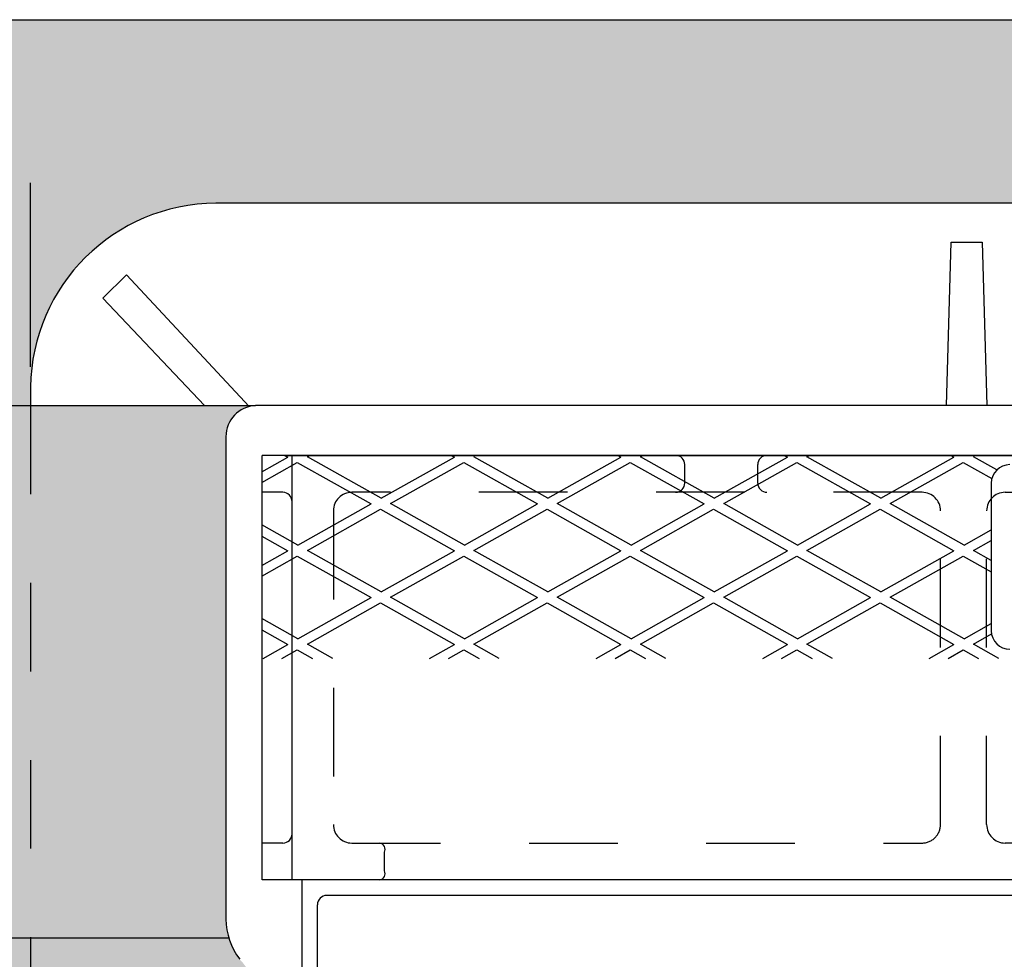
# Model space of a CAD drawing. Header units: feet. Extents: x 6 to 192, y 3 to 30.
# Tile 15 of 30: x 49.01 to 50.12, y 21.69 to 22.75. Entities that reach past the tile are written whole.
import ezdxf

# ---------------------------------------------------------------- set-up
doc = ezdxf.new("R2010")
doc.units = ezdxf.units.FT
doc.header["$MEASUREMENT"] = 0
doc.linetypes.add('F', pattern=[0.15000000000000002, 0.1, -0.05])
doc.linetypes.add('HIDDEN', pattern=[0.375, 0.25, -0.125])
for name, color, linetype in [('D-HATCH-SOLID', 255, 'Continuous'), ('D-TEXT', 9, 'Continuous'), ('DETAIL', 50, 'Continuous'), ('P-HATCH', 247, 'Continuous')]:
    doc.layers.add(name, color=color, linetype=linetype)
doc.styles.get("Standard").update_dxf_attribs({"font": 'ARIAL_0.TTF'})
doc.dimstyles.get("Standard").update_dxf_attribs({"dimtxt": 0.18, "dimasz": 0.18, "dimexe": 0.18, "dimexo": 0.0625, "dimgap": 0.09, "dimtad": 0, "dimtih": 1, "dimtoh": 1, "dimdec": 4, "dimzin": 0, "dimdsep": 46, "dimtxsty": 'Standard', "dimcen": 0.09, "dimadec": 0, "dimazin": 0, "dimtfac": 1, "dimtdec": 4, "dimtofl": 0, "dimtmove": 0, "dimatfit": 3, "dimfxl": 1, "dimtolj": 1, "dimtzin": 0, "dimarcsym": 0})

# ---------------------------------------------------------------- blocks, each defined once
blk = doc.blocks.new('*D23')
at = {"layer": 'D-TEXT', "color": 0, "lineweight": -2, "transparency": 16777216}
for p, q in [((45.81375255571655, 22.36175345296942), (45.81375255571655, 22.569457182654)), ((49.02122329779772, 22.36175345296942), (49.02122329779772, 22.569457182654)), ((45.93975255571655, 22.443457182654), (48.89522329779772, 22.443457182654))]:
    blk.add_line(p, q, dxfattribs=at)
at = {"layer": 'D-TEXT', "color": 0, "transparency": 16777216}
for points in [[(45.93975255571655, 22.464457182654), (45.93975255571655, 22.422457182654), (45.81375255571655, 22.443457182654)], [(48.89522329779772, 22.464457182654), (48.89522329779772, 22.422457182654), (49.02122329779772, 22.443457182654)]]:
    blk.add_solid(points, dxfattribs=at)
at = {"layer": 'Defpoints', "color": 0, "transparency": 16777216}
for p in [(49.02122329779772, 22.443457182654), (45.81375255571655, 22.31800345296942), (49.02122329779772, 22.31800345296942)]:
    blk.add_point(p, dxfattribs=at)
at = {"layer": 'D-TEXT', "color": 0, "transparency": 16777216, "insert": (47.39155200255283, 22.57083235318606), "char_height": 0.126, "attachment_point": 5}
blk.add_mtext('\\A1;3\'-0"', dxfattribs=at)

msp = doc.modelspace()

# ---------------------------------------------------------------- hatches: boundary and pattern name
at = {"layer": 'D-HATCH-SOLID'}
h = msp.add_hatch(color=256, dxfattribs=at)
h.dxf.hatch_style = 1
edge = h.paths.add_edge_path()
edge.add_arc((49.21868390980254, 21.65435687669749), 0.0546630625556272, 1.360219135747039, 45.13589499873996)
edge.add_arc((49.31826719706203, 21.73932216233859), 0.0765514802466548, 180.6400256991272, 217.141893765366, ccw=False)
edge.add_line((49.24172049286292, 21.73846705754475), (49.24172049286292, 22.28288354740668))
edge.add_arc((49.27688623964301, 22.28288354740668), 0.0351657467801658, 104.43760285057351, 180.0000000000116, ccw=False)
edge.add_line((49.26811852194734, 22.31693875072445), (49.2671240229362, 22.31800345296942))
edge.add_line((49.2671240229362, 22.31800345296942), (45.81372800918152, 22.31800345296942))
edge.add_line((45.81372800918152, 22.31800345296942), (45.81372800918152, 20.19198002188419))
edge.add_line((45.81372800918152, 20.19198002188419), (49.29924749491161, 20.19198002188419))
edge.add_arc((49.30599266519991, 20.22395458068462), 0.0326782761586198, 181.8579664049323, 258.087863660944, ccw=False)
edge.add_line((49.27333156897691, 20.22289508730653), (49.27333156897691, 21.65565447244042))
at = {"layer": 'P-HATCH'}
h = msp.add_hatch(dxfattribs=at)
h.set_pattern_fill('AR-CONC', color=256, scale=0.025)
h.set_pattern_definition([(49.99999999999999, (0, 0), (0.1793150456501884, -0.01568803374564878), [0.01875, -0.20625]), (355, (0, 0), (-0.03468783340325, 0.188048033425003), [0.015, -0.165]), (100.45144446, (0.01494292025, -0.001307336), (0.144627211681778, 0.1723599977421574), [0.015935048, -0.175285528]), (46.18420000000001, (0, 0.05), (0.2668103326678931, -0.04137982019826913), [0.028125, -0.309375]), (96.63563549, (0.02223418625, 0.04655167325), (0.2336654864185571, 0.2435296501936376), [0.0239025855, -0.26292844]), (351.1841639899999, (0, 0.05), (0.2336654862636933, 0.2435296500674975), [0.0225, -0.24750000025]), (21, (0.025, 0.03750000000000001), (0.1492267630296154, -0.1006547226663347), [0.01875, -0.20625]), (326.0000000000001, (0.025, 0.03750000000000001), (0.06082883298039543, 0.1812875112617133), [0.015, -0.165]), (71.45144474, (0.0374355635, 0.0291121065), (0.2100555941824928, 0.08063278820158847), [0.0159350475, -0.175285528]), (37.50000000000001, (0, 0), (0.003039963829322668, 0.08322346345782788), [0, -0.163, 0, -0.1675, 0, -0.165625]), (7.499999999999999, (0, 0), (0.06576738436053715, 0.09860292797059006), [0, -0.0955, 0, -0.15925, 0, -0.063125]), (327.5, (-0.05575, 0), (0.1334556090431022, -0.005638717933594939), [0, -0.0625, 0, -0.195, 0, -0.25875]), (317.5, (-0.08075, 0), (0.1457965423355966, 0.02502624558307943), [0, -0.08125, 0, -0.1295, 0, -0.18375])])
edge = h.paths.add_edge_path()
edge.add_line((55.89454889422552, 22.7535095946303), (51.89474936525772, 22.7535095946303))
edge.add_line((51.89474936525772, 22.7535095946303), (48.81372800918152, 22.7535095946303))
edge.add_line((48.81372800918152, 22.7535095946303), (48.81372800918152, 22.31800345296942))
edge.add_line((48.81372800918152, 22.31800345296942), (49.02122329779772, 22.31800345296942))
edge.add_line((49.02122329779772, 22.31800345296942), (49.02122329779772, 22.3336438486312))
edge.add_arc((49.23122293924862, 22.33629582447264), 0.2100163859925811, 90.23903494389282, 180.7235200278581, ccw=False)
edge.add_line((49.23034676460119, 22.54631038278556), (52.35413845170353, 22.54631038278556))
edge.add_line((52.35413845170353, 22.54631038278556), (55.47617778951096, 22.54631038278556))
edge.add_arc((55.47705396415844, 22.33629582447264), 0.2100163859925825, 0.7235200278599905, 90.23903494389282, ccw=False)
edge.add_line((55.68705360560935, 22.33894780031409), (55.68705360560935, 22.31800345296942))
edge.add_line((55.68705360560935, 22.31800345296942), (55.89454889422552, 22.31800345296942))
edge.add_line((55.89454889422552, 22.31800345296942), (55.89454889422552, 22.7535095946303))

# ---------------------------------------------------------------- linework, layer by layer
at = {"layer": 'DETAIL', "linetype": 'Continuous'}
for points in [[(48.81372800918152, 22.7535095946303), (52.35413845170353, 22.7535095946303)], [(45.81372800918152, 22.31800345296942), (49.27509125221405, 22.31800345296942)], [(45.81372800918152, 21.71739300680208), (49.24493676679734, 21.71739300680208)]]:
    msp.add_lwpolyline(points, dxfattribs=at)
at = {"layer": 'P-HATCH', "linetype": 'Continuous'}
for p, q in [((50.81373501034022, 22.31800345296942), (49.27509125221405, 22.31800345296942)), ((49.24172049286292, 22.28288354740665), (49.24172049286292, 21.73846705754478))]:
    msp.add_line(p, q, dxfattribs=at)
at = {"layer": 'P-HATCH'}
for p, q in [((49.28206092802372, 22.24320686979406), (49.31156303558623, 22.25980180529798)), ((52.35413845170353, 22.26180949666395), (49.28248501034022, 22.26180949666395)), ((49.28248501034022, 21.78264282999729), (49.28248501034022, 22.26180949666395)), ((49.30799380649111, 22.26180949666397), (49.31156303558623, 22.25980180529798)), ((49.31633917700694, 21.7826428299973), (49.31633917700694, 22.26180949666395)), ((49.33364869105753, 22.26027345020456), (49.33637944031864, 22.26180949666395)), ((49.41698202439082, 22.21339845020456), (49.33364869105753, 22.26027345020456)), ((49.41698202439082, 22.21339845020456), (49.4994768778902, 22.25980180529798)), ((49.49590764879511, 22.26180949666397), (49.4994768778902, 22.25980180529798)), ((49.60489586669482, 22.21339845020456), (49.52156253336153, 22.26027345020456)), ((49.60489586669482, 22.21339845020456), (49.6873907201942, 22.25980180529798)), ((49.68382149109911, 22.26180949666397), (49.6873907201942, 22.25980180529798)), ((49.70947637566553, 22.26027345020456), (49.71220712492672, 22.26180949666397)), ((49.79280970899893, 22.21339845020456), (49.70947637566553, 22.26027345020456)), ((49.79280970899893, 22.21339845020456), (49.87530456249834, 22.25980180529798)), ((49.87173533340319, 22.26180949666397), (49.87530456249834, 22.25980180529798)), ((49.89739021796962, 22.26027345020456), (49.90012096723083, 22.26180949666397)), ((49.98072355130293, 22.21339845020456), (49.89739021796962, 22.26027345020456)), ((49.98072355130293, 22.21339845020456), (50.06321840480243, 22.25980180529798)), ((50.05964917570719, 22.26180949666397), (50.06321840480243, 22.25980180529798)), ((50.11168112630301, 22.245436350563), (50.08530406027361, 22.26027345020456)), ((49.28206092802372, 22.23125533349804), (49.32218662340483, 22.25382603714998)), ((49.32218662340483, 22.25382603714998), (49.4055199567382, 22.20695103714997)), ((49.42760561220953, 22.20742268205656), (49.51010046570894, 22.25382603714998)), ((49.51010046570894, 22.25382603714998), (49.59343379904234, 22.20695103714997)), ((49.61551945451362, 22.20742268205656), (49.69801430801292, 22.25382603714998)), ((49.69801430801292, 22.25382603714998), (49.7813476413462, 22.20695103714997)), ((49.75958778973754, 22.23055949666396), (49.75958778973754, 22.25139282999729)), ((49.80343329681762, 22.20742268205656), (49.88592815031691, 22.25382603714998)), ((49.84184056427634, 22.23055949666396), (49.84184056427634, 22.25139282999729)), ((49.88592815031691, 22.25382603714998), (49.96926148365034, 22.20695103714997)), ((49.99134713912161, 22.20742268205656), (50.07384199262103, 22.25382603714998)), ((50.07384199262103, 22.25382603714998), (50.10605506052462, 22.23570618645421)), ((50.10540167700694, 22.23052956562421), (50.10540167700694, 22.06386289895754)), ((49.30592251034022, 22.22014282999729), (49.28248501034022, 22.22014282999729)), ((49.32302510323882, 22.16054768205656), (49.4055199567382, 22.20695103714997)), ((49.33364869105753, 22.15457191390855), (49.41614354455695, 22.20097526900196)), ((49.41614354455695, 22.20097526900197), (49.4994768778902, 22.15410026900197)), ((49.51093894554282, 22.16054768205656), (49.42760561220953, 22.20742268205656)), ((49.51093894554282, 22.16054768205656), (49.59343379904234, 22.20695103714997)), ((49.52156253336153, 22.15457191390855), (49.60405738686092, 22.20097526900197)), ((49.60405738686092, 22.20097526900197), (49.6873907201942, 22.15410026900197)), ((49.69885278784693, 22.16054768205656), (49.61551945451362, 22.20742268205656)), ((49.69885278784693, 22.16054768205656), (49.7813476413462, 22.20695103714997)), ((49.70947637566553, 22.15457191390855), (49.79197122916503, 22.20097526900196)), ((49.79197122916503, 22.20097526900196), (49.87530456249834, 22.15410026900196)), ((49.88676663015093, 22.16054768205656), (49.80343329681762, 22.20742268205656)), ((49.88676663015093, 22.16054768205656), (49.96926148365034, 22.20695103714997)), ((49.89739021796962, 22.15457191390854), (49.97988507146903, 22.20097526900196)), ((49.97988507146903, 22.20097526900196), (50.06321840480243, 22.15410026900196)), ((50.07468047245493, 22.16054768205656), (49.99134713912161, 22.20742268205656)), ((49.32302510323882, 22.16054768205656), (49.28206092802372, 22.18359003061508)), ((49.28206092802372, 22.17069520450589), (49.31156303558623, 22.15410026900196)), ((50.07468047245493, 22.16054768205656), (50.10540167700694, 22.17782835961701)), ((50.08530406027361, 22.15457191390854), (50.10540167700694, 22.165876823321)), ((49.28206092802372, 22.13750533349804), (49.31156303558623, 22.15410026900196)), ((49.28206092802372, 22.12555379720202), (49.32218662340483, 22.14812450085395)), ((49.32218662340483, 22.14812450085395), (49.4055199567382, 22.10124950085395)), ((49.41698202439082, 22.10769691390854), (49.33364869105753, 22.15457191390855)), ((49.41698202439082, 22.10769691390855), (49.4994768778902, 22.15410026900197)), ((49.42760561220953, 22.10172114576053), (49.51010046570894, 22.14812450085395)), ((49.51010046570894, 22.14812450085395), (49.59343379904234, 22.10124950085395)), ((49.60489586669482, 22.10769691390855), (49.52156253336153, 22.15457191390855)), ((49.60489586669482, 22.10769691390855), (49.6873907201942, 22.15410026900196)), ((49.61551945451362, 22.10172114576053), (49.69801430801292, 22.14812450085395)), ((49.69801430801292, 22.14812450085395), (49.7813476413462, 22.10124950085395)), ((49.79280970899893, 22.10769691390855), (49.70947637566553, 22.15457191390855)), ((49.79280970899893, 22.10769691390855), (49.87530456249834, 22.15410026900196)), ((49.80343329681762, 22.10172114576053), (49.88592815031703, 22.14812450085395)), ((49.88592815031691, 22.14812450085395), (49.96926148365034, 22.10124950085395)), ((49.98072355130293, 22.10769691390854), (49.89739021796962, 22.15457191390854)), ((49.98072355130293, 22.10769691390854), (50.06321840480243, 22.15410026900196)), ((49.99134713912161, 22.10172114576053), (50.07384199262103, 22.14812450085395)), ((50.07384199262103, 22.14812450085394), (50.10540167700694, 22.13037217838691)), ((50.10540167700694, 22.1432670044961), (50.08530406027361, 22.15457191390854)), ((49.32302510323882, 22.05484614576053), (49.4055199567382, 22.10124950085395)), ((49.51093894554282, 22.05484614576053), (49.42760561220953, 22.10172114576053)), ((49.51093894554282, 22.05484614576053), (49.59343379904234, 22.10124950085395)), ((49.69885278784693, 22.05484614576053), (49.61551945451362, 22.10172114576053)), ((49.69885278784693, 22.05484614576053), (49.7813476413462, 22.10124950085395)), ((49.88676663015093, 22.05484614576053), (49.80343329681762, 22.10172114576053)), ((49.88676663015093, 22.05484614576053), (49.96926148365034, 22.10124950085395)), ((50.07468047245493, 22.05484614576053), (49.99134713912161, 22.10172114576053)), ((49.33364869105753, 22.04887037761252), (49.41614354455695, 22.09527373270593)), ((49.41614354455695, 22.09527373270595), (49.4994768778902, 22.04839873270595)), ((49.52156253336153, 22.04887037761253), (49.60405738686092, 22.09527373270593)), ((49.60405738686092, 22.09527373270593), (49.6873907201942, 22.04839873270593)), ((49.70947637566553, 22.04887037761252), (49.79197122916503, 22.09527373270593)), ((49.79197122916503, 22.09527373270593), (49.87530456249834, 22.04839873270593)), ((49.89739021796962, 22.04887037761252), (49.97988507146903, 22.09527373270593)), ((49.97988507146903, 22.09527373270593), (50.06321840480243, 22.04839873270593)), ((49.32302510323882, 22.05484614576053), (49.28206092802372, 22.07788849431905)), ((50.07468047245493, 22.05484614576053), (50.10540167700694, 22.07212682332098)), ((49.28206092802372, 22.06499366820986), (49.31156303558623, 22.04839873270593)), ((50.08530406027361, 22.04887037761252), (50.10570106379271, 22.060343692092)), ((49.28371106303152, 22.03273199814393), (49.31156303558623, 22.04839873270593)), ((49.36233914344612, 22.03273199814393), (49.33364869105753, 22.04887037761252)), ((49.47162490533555, 22.03273199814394), (49.4994768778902, 22.04839873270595)), ((49.55025298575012, 22.03273199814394), (49.52156253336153, 22.04887037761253)), ((49.65953874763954, 22.03273199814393), (49.6873907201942, 22.04839873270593)), ((49.73816682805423, 22.03273199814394), (49.70947637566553, 22.04887037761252)), ((49.8474525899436, 22.03273199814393), (49.87530456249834, 22.04839873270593)), ((49.92608067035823, 22.03273199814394), (49.89739021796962, 22.04887037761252)), ((50.0353664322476, 22.03273199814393), (50.06321840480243, 22.04839873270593)), ((50.11399451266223, 22.03273199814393), (50.08530406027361, 22.04887037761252)), ((49.30495823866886, 22.03273199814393), (49.32218662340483, 22.04242296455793)), ((49.32218662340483, 22.04242296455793), (49.33941500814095, 22.03273199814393)), ((49.49287208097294, 22.03273199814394), (49.51010046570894, 22.04242296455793)), ((49.51010046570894, 22.04242296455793), (49.52732885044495, 22.03273199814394)), ((49.68078592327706, 22.03273199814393), (49.69801430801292, 22.04242296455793)), ((49.69801430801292, 22.04242296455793), (49.71524269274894, 22.03273199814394)), ((49.86869976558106, 22.03273199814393), (49.88592815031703, 22.04242296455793)), ((49.88592815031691, 22.04242296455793), (49.90315653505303, 22.03273199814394)), ((50.056613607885, 22.03273199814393), (50.07384199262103, 22.04242296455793)), ((50.07384199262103, 22.04242296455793), (50.09107037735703, 22.03273199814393)), ((49.30592251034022, 21.82430949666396), (49.28248501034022, 21.82430949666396)), ((49.42050584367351, 21.79305949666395), (49.42050584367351, 21.81389282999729)), ((52.35413845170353, 21.78264282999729), (49.28248501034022, 21.78264282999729)), ((52.27206834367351, 21.76518075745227), (49.35540167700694, 21.76518075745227)), ((49.34498501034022, 20.29643075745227), (49.34498501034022, 21.7547640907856))]:
    msp.add_line(p, q, dxfattribs=at)
at = {"layer": 'P-HATCH', "linetype": 'Continuous'}
for points in [[(52.35413845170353, 22.28288354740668), (52.35413845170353, 22.54631038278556), (49.23034676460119, 22.54631038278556, 0.4093015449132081), (49.02122329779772, 22.33894780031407), (49.02122329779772, 22.31800345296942)], [(50.81373501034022, 20.25977467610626), (49.33831340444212, 20.25977467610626, -0.3619386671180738), (49.32777637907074, 20.26855201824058), (49.32777637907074, 21.78264282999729)]]:
    msp.add_lwpolyline(points, format="xyb", dxfattribs=at)
for points in [[(50.05483112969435, 22.31800345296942), (50.06009964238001, 22.50240139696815), (50.09521954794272, 22.50240139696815), (50.10048806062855, 22.31800345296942)], [(49.12933258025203, 22.46552180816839), (49.10299001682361, 22.43917924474), (49.21751016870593, 22.31800345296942)], [(49.26811852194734, 22.31693875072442), (49.12933258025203, 22.46552180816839)], [(49.31064541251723, 22.26180949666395), (50.81373501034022, 22.26180949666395)]]:
    msp.add_lwpolyline(points, dxfattribs=at)
at = {"layer": 'P-HATCH', "linetype": 'HIDDEN', "ltscale": 0.1}
msp.add_lwpolyline([(49.02122329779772, 22.31800345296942), (49.02122329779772, 20.19198002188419)], dxfattribs=at)
msp.add_lwpolyline([(49.02122329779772, 22.31800345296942), (49.02122329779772, 20.19198002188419)], dxfattribs=at)
at = {"layer": 'P-HATCH', "linetype": 'F'}
for points in [[(49.36297743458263, 22.19930949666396), (49.36297743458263, 21.84514282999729, 0.4142135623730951), (49.38381076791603, 21.82430949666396), (50.02727667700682, 21.82430949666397, 0.4142135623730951), (50.04811001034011, 21.8451428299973), (50.04811001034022, 22.19930949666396, 0.4142135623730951), (50.02727667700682, 22.22014282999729), (49.38381076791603, 22.22014282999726, 0.4142135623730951)], [(50.78769334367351, 22.19930949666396), (50.78769334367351, 21.8451428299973, -0.4142135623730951), (50.76686001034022, 21.82430949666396), (50.12102667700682, 21.82430949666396, -0.4142135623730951), (50.10019334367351, 21.84514282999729), (50.10019334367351, 22.19930949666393, -0.4142135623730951), (50.12102667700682, 22.22014282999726), (50.76686001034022, 22.22014282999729, -0.4142135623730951)]]:
    msp.add_lwpolyline(points, format="xyb", close=True, dxfattribs=at)
at = {"layer": 'P-HATCH', "linetype": 'Continuous'}
for centre, radius, start, end in [((49.27688623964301, 22.28288354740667), 0.0351657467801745, 92.92585613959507, 180.0000000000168), ((49.31826719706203, 21.73932216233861), 0.0765514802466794, 180.6400256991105, 217.1418937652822)]:
    msp.add_arc(centre, radius, start, end, dxfattribs=at)
at = {"layer": 'P-HATCH'}
for centre, radius, start, end in [((49.74917112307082, 22.25139282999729), 0.0104166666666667, 0, 90), ((49.85225723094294, 22.25139282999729), 0.0104166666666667, 90, 180), ((50.12623501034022, 22.23052956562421), 0.0208333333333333, 90, 180), ((49.74917112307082, 22.23055949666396), 0.0104166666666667, 270, 0), ((49.85225723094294, 22.23055949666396), 0.0104166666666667, 180, 270), ((49.30592251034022, 22.20972616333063), 0.0104166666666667, 0, 90), ((50.12623501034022, 22.06386289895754), 0.0208333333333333, 180, 270), ((49.30592251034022, 21.83472616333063), 0.0104166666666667, 270, 0), ((49.41411890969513, 21.81718568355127), 0.0071858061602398, 332.7261371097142, 82.46845462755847), ((49.41411890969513, 21.78976664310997), 0.00718580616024, 277.5315453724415, 27.27386289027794), ((49.35540167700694, 21.7547640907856), 0.0104166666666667, 90, 180)]:
    msp.add_arc(centre, radius, start, end, dxfattribs=at)

# ---------------------------------------------------------------- dimensions: what is measured, and where the dimension line sits
at = {"layer": 'D-TEXT'}
dim = msp.add_linear_dim(base=(49.02122329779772, 22.443457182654), p1=(45.81375255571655, 22.31800345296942), p2=(49.02122329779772, 22.31800345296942), angle=0, text='3\'-0"', dimstyle='Standard', override={"dimscale": 0.7, "dimtad": 1, "dimtih": 0, "dimtoh": 0, "dimse1": 0, "dimse2": 0}, dxfattribs=at)
dim.commit()
dim.dimension.update_dxf_attribs({"geometry": '*D23', "text_midpoint": (47.39155200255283, 22.443457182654), "dimtype": 161})

doc.saveas('drawing.dxf')
